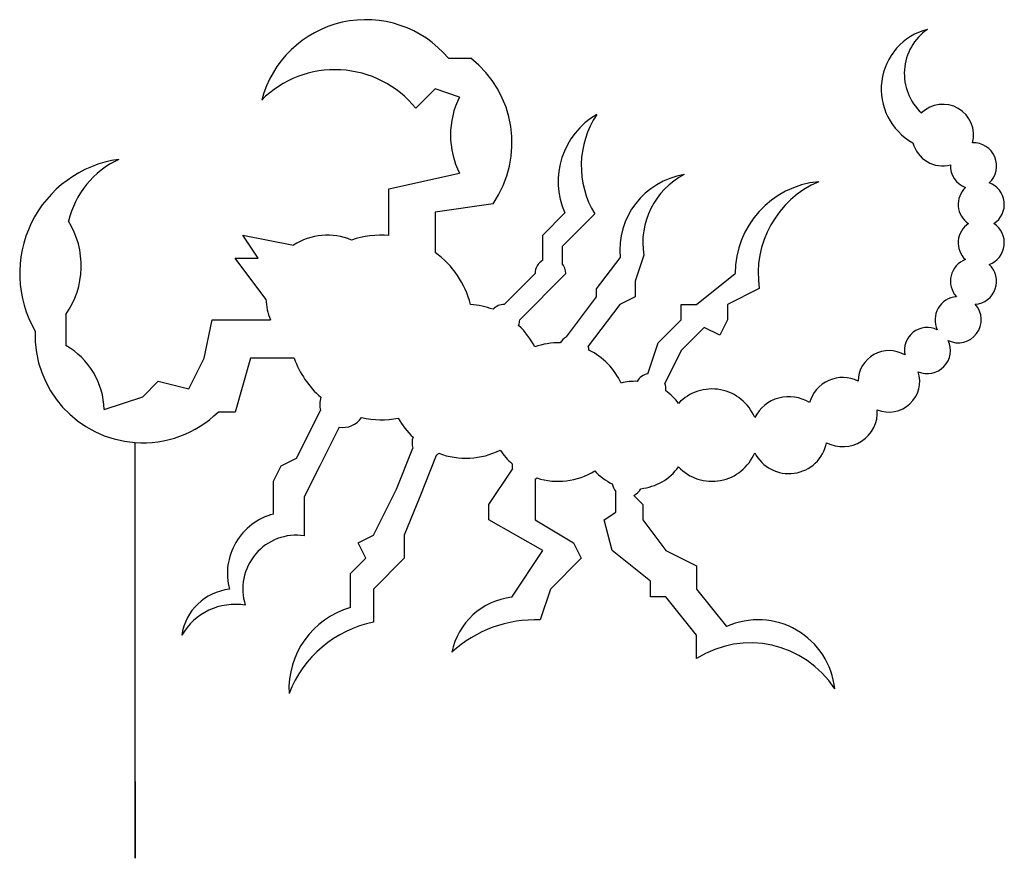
# Model space of a CAD drawing. Header units: metres. Extents: x -15000 to 113000, y -10000 to 99000.
import ezdxf

# ---------------------------------------------------------------- set-up
doc = ezdxf.new("R2010")
doc.units = ezdxf.units.M

msp = doc.modelspace()

# ---------------------------------------------------------------- linework, layer by layer
at = {"color": 45}
for p, q in [((40724, 94000), (43660, 94000)), ((39000, 90000), (36493, 87493)), ((42173, 88942), (39000, 90000)), ((33000, 77000), (42182, 79040)), ((33000, 70958), (33000, 77000)), ((46543, 75078), (39000, 74000)), ((39000, 74000), (39000, 68747)), ((53000, 71000), (55886, 73886)), ((59754, 73754), (55500, 69500)), ((16000, 68000), (14000, 71000)), ((14000, 71000), (20598, 69680)), ((53000, 67732), (53000, 71000)), ((55500, 69500), (55500, 67323)), ((17007, 62657), (13000, 68000)), ((13000, 68000), (16000, 68000)), ((60000, 64000), (63044, 68059)), ((66130, 68391), (65000, 65000)), ((48000, 62000), (52000, 66000)), ((56000, 66000), (50000, 60000)), ((73000, 62000), (78000, 66000)), ((60000, 63000), (60000, 64000)), ((65000, 65000), (65000, 63000)), ((81144, 64072), (77000, 62000)), ((56083, 57777), (60000, 63000)), ((65000, 63000), (63000, 62000)), ((63000, 62000), (58920, 56560)), ((71000, 60000), (71000, 62000)), ((71000, 62000), (73000, 62000)), ((77000, 62000), (77000, 60000)), ((-9000, 60675), (-9000, 56660)), ((9000, 55000), (10000, 60000)), ((10000, 60000), (17584, 60000)), ((68000, 57000), (71000, 60000)), ((74000, 59000), (71000, 56000)), ((76000, 58000), (74000, 59000)), ((77000, 60000), (76000, 58000)), ((66657, 52970), (68000, 57000)), ((71000, 56000), (68863, 51727)), ((7000, 51000), (9000, 55000)), ((15000, 55000), (13000, 48000)), ((20686, 55000), (15000, 55000)), ((1000, 50000), (3000, 52000)), ((3000, 52000), (7000, 51000)), ((-4006, 48332), (1000, 50000)), ((13000, 48000), (10798, 48000)), ((21000, 42000), (24106, 48211)), ((26519, 46039), (24000, 41000)), ((0, -10000), (0, 44036)), ((34000, 38000), (36123, 43308)), ((39144, 42359), (37000, 37000)), ((18000, 39000), (19000, 41000)), ((19000, 41000), (21000, 42000)), ((24000, 41000), (22000, 37000)), ((46000, 36000), (49047, 40570)), ((18000, 34746), (18000, 39000)), ((52000, 39268), (52000, 34000)), ((31000, 32000), (34000, 38000)), ((62500, 35000), (62500, 37677)), ((64823, 37177), (66000, 36000)), ((22000, 37000), (22000, 31928)), ((37000, 37000), (35000, 32000)), ((46000, 34000), (46000, 36000)), ((66000, 36000), (66000, 34000)), ((61000, 34000), (62500, 35000)), ((53000, 30000), (46000, 34000)), ((52000, 34000), (57000, 31000)), ((62000, 30000), (61000, 34000)), ((66000, 34000), (69000, 30000)), ((29000, 31000), (31000, 32000)), ((35000, 32000), (35000, 29000)), ((30000, 29000), (29000, 31000)), ((57000, 31000), (58000, 29000)), ((48960, 23940), (53000, 30000)), ((67000, 26000), (62000, 30000)), ((69000, 30000), (73000, 28000)), ((28000, 27000), (30000, 29000)), ((35000, 29000), (31000, 25000)), ((58000, 29000), (54000, 25000)), ((28000, 22583), (28000, 27000)), ((73000, 28000), (73000, 25000)), ((67000, 24000), (67000, 26000)), ((31000, 25000), (31000, 20697)), ((54000, 25000), (52662, 20986)), ((73000, 25000), (76902, 20122)), ((69000, 24000), (67000, 24000)), ((73000, 19000), (69000, 24000)), ((73000, 15954), (73000, 19000)), ((0, 0), (0, 0)), ((0, 0), (0, 0)), ((0, 0), (0, -10000))]:
    msp.add_line(p, q, dxfattribs=at)
for centre, radius, start, end in [((30000, 85000), 14000, 40.00469, 165.3156), ((105000, 90000), 8000, 104.4548, 241.0449), ((107000, 92000), 7000, 124.8184, 226.9913), ((35000, 83000), 14000, -34.46191, 51.78761), ((26000, 79000), 13500, 38.9866, 134.982), ((52000, 84000), 11000, 153.3022, 206.8026), ((105000, 84000), 4000, -14.52264, 133.9263), ((65000, 78000), 10000, 119.8081, 204.2941), ((70000, 80000), 12000, 146.1921, 211.3666), ((105000, 84000), 4000, 194.4774, 284.5226), ((109000, 80000), 3000, -46.89114, 92.44558), ((0, 66000), 15000, 98.16737, 209.9955), ((3000, 70000), 12000, 115.3137, 166.4177), ((109001, 80000), 3001, 177.5552, 249.4931), ((73000, 69000), 9999, 99.33515, 185.3993), ((76001, 70000), 10001, 117.5362, 189.2579), ((90000, 66000), 12000, 95.37945, 180), ((94000, 66000), 13000, 113.2183, 188.529), ((110000, 75000), 3000, 133.1088, 236.4476), ((110000, 75000), 3000, -56.44766, 69.51102), ((-18000, 67000), 11000, -35.09869, 31.9303), ((110000, 70000), 3000, 123.5523, 226.8912), ((110000, 70000), 3000, -69.51102, 56.44766), ((25000, 63000), 7999, 66.93496, 123.3842), ((32000, 59000), 12000, 85.2197, 108.7943), ((32000, 59000), 12000, 14.38365, 54.31524), ((54000, 66000), 2000, 120.0007, 180), ((54000, 66000), 2000, 0, 41.41229), ((109000, 65000), 3000, 110.489, 222.0412), ((109000, 65000), 3000, -85.64084, 46.89116), ((107000, 60000), 3000, 94.35915, 205.5315), ((25000, 63000), 8000, 182.4572, 202.0248), ((43000, 52000), 10000, 69.32861, 86.42259), ((48000, 60000), 2000, 90, 137.31), ((107000, 60000), 3000, -115.5315, 42.04116), ((48000, 60000), 2000, -21.31726, 0), ((43000, 52000), 10000, 26.52661, 46.66134), ((103000, 56000), 3000, 64.4685, 190.9129), ((1000, 58000), 14000, 177.9492, 265.9039), ((57000, 56000), 2000, 117.2955, 150.1272), ((-14000, 48000), 10000, 1.90266, 59.99927), ((55000, 48000), 9000, 88.30634, 109.8303), ((57000, 56000), 2000, 1.80512, 16.2602), ((103000, 56000), 3000, -113.5998, 25.5315), ((55000, 48000), 9001, 24.68577, 63.62), ((98000, 52000), 4000, 59.10012, 179.556), ((32000, 59000), 12000, 199.4708, 229.1226), ((67000, 51000), 2000, 99.87685, 150.1663), ((92001, 48000), 4499, 63.62288, 164.1788), ((98000, 52000), 4000, -112.1791, 18.22657), ((65000, 45000), 7000, 87.83044, 105.0864), ((67000, 51000), 2000, -7.03616, 21.31726), ((27000, 49000), 3000, 161.9999, 195.2501), ((65000, 45000), 7000, 36.17903, 55.29967), ((75000, 45000), 6000, 22.33339, 136.4722), ((85000, 45000), 5000, 57.71161, 152.8712), ((1000, 58000), 14000, 265.9039, 314.4154), ((92000, 48000), 4500, -117.7781, 3.77172), ((27000, 49000), 3000, 260.7732, 324.8531), ((32000, 59000), 12000, 257.7462, 280.676), ((43000, 52000), 10000, 208.6333, 226.6613), ((1000, 58000), 14000, -94.09613, 265.9039), ((1000, 58000), 14000, -94.09613, 265.9039), ((38000, 44000), 2000, 158.6827, 200.2376), ((85000, 45000), 5000, 207.1288, 348.6856), ((38000, 44000), 2000, 304.8817, 317.31), ((43000, 52000), 10000, 249.3286, 296.6035), ((55000, 48000), 9000, 213.2998, 228.3511), ((75000, 45000), 6000, 223.5277, 337.6666), ((51000, 41000), 2000, 172.0968, 192.4169), ((55000, 48000), 9000, 252.161, 301.917), ((65000, 45000), 7000, 221.5078, 244.8847), ((65000, 45000), 7000, 276.192, 323.821), ((51000, 41000), 2000, 300.0007, 308.4227), ((64000, 39000), 2000, 189.7308, 221.4123), ((64000, 39000), 2000, 294.297, 331.3461), ((20000, 27000), 8000, 104.4774, 194.7658), ((21000, 25000), 7000, 81.78655, 197.5523), ((13000, 18000), 7000, 96.03557, 171.7865), ((50000, 15000), 9000, 96.63546, 168.554), ((13000, 15000), 8000, 80.45879, 149.9993), ((31000, 12000), 11000, 105.8266, 183.0016), ((34000, 6000), 15000, 101.5369, 158.8015), ((52000, 5000), 16000, 87.62866, 132.5558), ((81000, 11000), 10000, 5.78528, 114.1917), ((80000, 5000), 13000, 32.62162, 122.58)]:
    msp.add_arc(centre, radius, start, end, dxfattribs=at)

doc.saveas('drawing.dxf')
